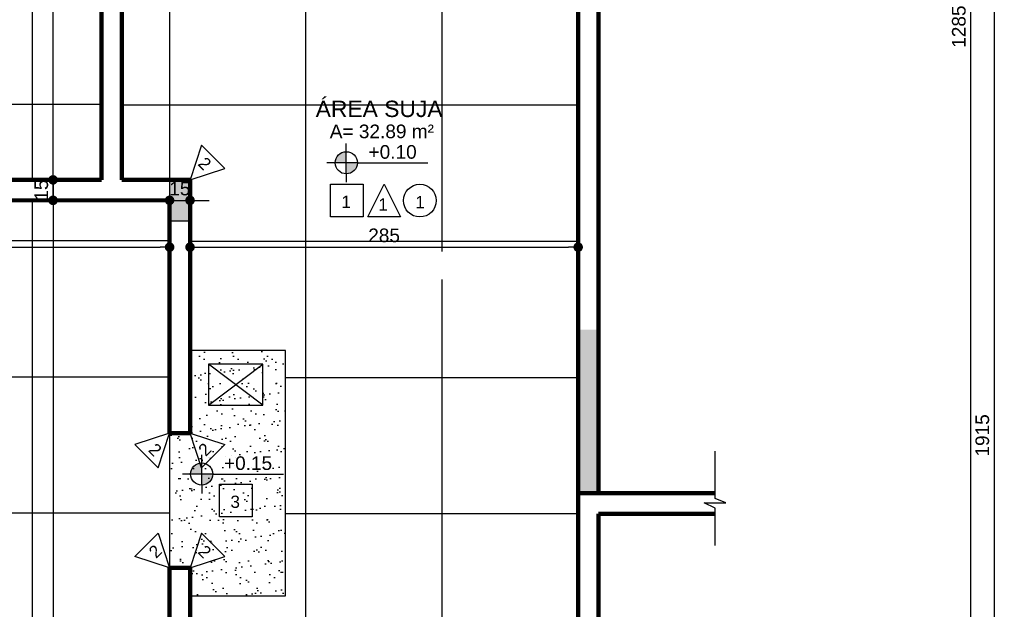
# Model space of a CAD drawing. Header units: metres. Extents: x -44 to 208, y -13 to 238.
# Tile 74 of 154: x 67.09 to 74.32, y 108.74 to 113.07. Entities that reach past the tile are written whole.
import ezdxf
from ezdxf.enums import TextEntityAlignment as Align

# ---------------------------------------------------------------- set-up
doc = ezdxf.new("R2010")
doc.units = ezdxf.units.M
doc.header["$MEASUREMENT"] = 0
doc.layers.add('ALV-ALT', color=7, linetype='Continuous', lineweight=90)
for name, color, linetype in [('CC', 1, 'Continuous'), ('CTA-GER', 35, 'Continuous'), ('EST-LAJ', 6, 'Continuous'), ('HTC-EST', 253, 'Continuous'), ('HTC-PIS', 8, 'Continuous'), ('PE', 2, 'Continuous'), ('PIS-DSN', 40, 'Continuous'), ('SMB-GER', 9, 'Continuous'), ('TXT-AMB', 25, 'Continuous'), ('TXT-ESP', 40, 'Continuous')]:
    doc.layers.add(name, color=color, linetype=linetype)
doc.styles.add('ARIAL', font='arial.ttf')
doc.styles.add('Griffe', font='arial.ttf')
doc.styles.add('Texto Ambiente 1-50', font='arial.ttf', dxfattribs={"height": 0.12})
doc.styles.add('Texto Cota', font='arial.ttf')
doc.styles.add('Texto Especificacao 1-50', font='arial.ttf', dxfattribs={"height": 0.1})
doc.dimstyles.new('ARQ-1-50', dxfattribs={"dimscale": 0, "dimtxt": 0.1, "dimasz": 0.07, "dimexe": 0.075, "dimexo": 0.1, "dimgap": 0.035, "dimtad": 1, "dimdec": 0, "dimlfac": 100, "dimzin": 1, "dimdsep": 46, "dimtxsty": 'Texto Cota', "dimblk": 'DOT', "dimcen": 0.1, "dimclrd": 256, "dimclre": 256, "dimclrt": 15, "dimaunit": 1, "dimadec": 0, "dimazin": 0, "dimtfac": 1.8, "dimtdec": 0, "dimtix": 1, "dimtmove": 2, "dimatfit": 1, "dimldrblk": 'DOT', "dimfxl": 1, "dimtolj": 1, "dimtzin": 4, "dimlwd": -1, "dimarcsym": 0})

# ---------------------------------------------------------------- blocks, each defined once
blk = doc.blocks.new('Nivel')
h = blk.add_hatch(color=256)
h.paths.add_polyline_path([(0, 0), (0, 0.0813, 0.414214), (-0.0813, 0)])
h.paths.add_polyline_path([(0.0813, 0), (0, 0), (0, -0.0813, 0.414214)])
for p, q in [((0, -0.0813), (0, 0.1418)), ((0.0813, 0), (-0.1418, 0)), ((0.0813, 0), (0.5995, 0)), ((0, -0.0813), (0, -0.1418))]:
    blk.add_line(p, q)
blk.add_circle((0, 0), 0.0813)
at = {"style": 'Griffe'}
blk.add_attdef('NIVEL', text='', height=0.1, dxfattribs=at).set_placement((0.3404, 0), align=Align.BOTTOM_CENTER)
blk = doc.blocks.new('_DOT')
at = {"color": 0, "linetype": 'ByBlock'}
blk.add_line((-0.5, 0), (-1, 0), dxfattribs=at)
at = {"color": 0, "linetype": 'ByBlock', "const_width": 0.5}
blk.add_lwpolyline([(-0.25, 0, 1), (0.25, 0, 1)], format="xyb", close=True, dxfattribs=at)
blk = doc.blocks.new('*D3907')
at = {"layer": 'CTA-GER', "transparency": 16777216}
for p, q in [((67.3302, 111.965), (67.3302, 112.035)), ((67.3302, 111.7448), (67.3302, 111.895)), ((67.3302, 111.6748), (67.3302, 111.6048))]:
    blk.add_line(p, q, dxfattribs=at)
at = {"layer": 'CTA-GER', "lineweight": -2, "transparency": 16777216}
for p, q in [((67.2302, 111.895), (67.2552, 111.895)), ((67.4302, 111.7448), (67.4052, 111.7448))]:
    blk.add_line(p, q, dxfattribs=at)
at = {"layer": 'Defpoints', "color": 0, "transparency": 16777216}
for p in [(67.3302, 111.895), (67.3302, 111.895), (67.3302, 111.7448)]:
    blk.add_point(p, dxfattribs=at)
at = {"layer": 'CTA-GER', "transparency": 16777216, "xscale": 0.07, "yscale": 0.07, "zscale": 0.07}
for p, rotation in [((67.3302, 111.895), 270), ((67.3302, 111.7448), 90)]:
    blk.add_blockref('_DOT', p, dxfattribs=dict(at, rotation=rotation))
at = {"layer": 'CTA-GER', "color": 15, "transparency": 16777216, "insert": (67.2441, 111.8199), "char_height": 0.1, "attachment_point": 5, "rotation": 90, "style": 'Texto Cota'}
blk.add_mtext('\\A1;15', dxfattribs=at)
blk = doc.blocks.new('*D3908')
at = {"layer": 'CTA-GER', "lineweight": -2, "transparency": 16777216}
for p, q in [((67.6945, 116.8948), (67.2552, 116.8948)), ((67.2302, 111.895), (67.2552, 111.895))]:
    blk.add_line(p, q, dxfattribs=at)
at = {"layer": 'CTA-GER', "transparency": 16777216}
blk.add_line((67.3302, 111.965), (67.3302, 116.8248), dxfattribs=at)
at = {"layer": 'Defpoints', "color": 0, "transparency": 16777216}
for p in [(67.3302, 116.8948), (67.7945, 116.8948), (67.3302, 111.895)]:
    blk.add_point(p, dxfattribs=at)
at = {"layer": 'CTA-GER', "transparency": 16777216, "xscale": 0.07, "yscale": 0.07, "zscale": 0.07}
for p, rotation in [((67.3302, 116.8948), 90), ((67.3302, 111.895), 270)]:
    blk.add_blockref('_DOT', p, dxfattribs=dict(at, rotation=rotation))
at = {"layer": 'CTA-GER', "color": 15, "transparency": 16777216, "insert": (67.2441, 114.3949), "char_height": 0.1, "attachment_point": 5, "rotation": 90, "style": 'Texto Cota'}
blk.add_mtext('\\A1;500', dxfattribs=at)
blk = doc.blocks.new('*D3912')
at = {"layer": 'CTA-GER', "lineweight": -2, "transparency": 16777216}
for p, q in [((67.2302, 111.895), (67.2552, 111.895)), ((68.2229, 104.2948), (67.2552, 104.2948))]:
    blk.add_line(p, q, dxfattribs=at)
at = {"layer": 'CTA-GER', "transparency": 16777216}
blk.add_line((67.3302, 111.825), (67.3302, 104.3648), dxfattribs=at)
at = {"layer": 'Defpoints', "color": 0, "transparency": 16777216}
for p in [(67.3302, 111.895), (67.3302, 104.2948), (68.3229, 104.2948)]:
    blk.add_point(p, dxfattribs=at)
at = {"layer": 'CTA-GER', "transparency": 16777216, "xscale": 0.07, "yscale": 0.07, "zscale": 0.07}
for p, rotation in [((67.3302, 111.895), 90), ((67.3302, 104.2948), 270)]:
    blk.add_blockref('_DOT', p, dxfattribs=dict(at, rotation=rotation))
at = {"layer": 'CTA-GER', "color": 15, "transparency": 16777216, "insert": (67.2441, 108.0949), "char_height": 0.1, "attachment_point": 5, "rotation": 90, "style": 'Texto Cota'}
blk.add_mtext('\\A1;760', dxfattribs=at)
blk = doc.blocks.new('*D3935')
at = {"layer": 'CTA-GER', "lineweight": -2, "transparency": 16777216}
for p, q in [((61.3361, 111.6448), (61.3361, 111.326)), ((68.1861, 111.6448), (68.1861, 111.326))]:
    blk.add_line(p, q, dxfattribs=at)
at = {"layer": 'CTA-GER', "transparency": 16777216}
blk.add_line((61.4061, 111.401), (68.1161, 111.401), dxfattribs=at)
at = {"layer": 'Defpoints', "color": 0, "transparency": 16777216}
for p in [(61.3361, 111.7448), (68.1861, 111.7448), (68.1861, 111.401)]:
    blk.add_point(p, dxfattribs=at)
at = {"layer": 'CTA-GER', "transparency": 16777216, "xscale": 0.07, "yscale": 0.07, "zscale": 0.07, "rotation": 180}
blk.add_blockref('_DOT', (61.3361, 111.401), dxfattribs=at)
at = {"layer": 'CTA-GER', "transparency": 16777216, "xscale": 0.07, "yscale": 0.07, "zscale": 0.07}
blk.add_blockref('_DOT', (68.1861, 111.401), dxfattribs=at)
at = {"layer": 'CTA-GER', "color": 15, "transparency": 16777216, "insert": (64.7611, 111.4871), "char_height": 0.1, "attachment_point": 5, "style": 'Texto Cota'}
blk.add_mtext('\\A1;685', dxfattribs=at)
blk = doc.blocks.new('*D3936')
at = {"layer": 'CTA-GER', "lineweight": -2, "transparency": 16777216}
for p, q in [((68.1861, 111.8448), (68.1861, 111.8198)), ((68.3361, 111.8448), (68.3361, 111.8198))]:
    blk.add_line(p, q, dxfattribs=at)
at = {"layer": 'CTA-GER', "transparency": 16777216}
for p, q in [((68.1161, 111.7448), (68.0461, 111.7448)), ((68.1861, 111.7448), (68.3361, 111.7448)), ((68.4061, 111.7448), (68.4761, 111.7448))]:
    blk.add_line(p, q, dxfattribs=at)
at = {"layer": 'Defpoints', "color": 0, "transparency": 16777216}
for p in [(68.1861, 111.7448), (68.3361, 111.7448), (68.3361, 111.7448)]:
    blk.add_point(p, dxfattribs=at)
at = {"layer": 'CTA-GER', "transparency": 16777216, "xscale": 0.07, "yscale": 0.07, "zscale": 0.07}
blk.add_blockref('_DOT', (68.1861, 111.7448), dxfattribs=at)
at = {"layer": 'CTA-GER', "transparency": 16777216, "xscale": 0.07, "yscale": 0.07, "zscale": 0.07, "rotation": 180}
blk.add_blockref('_DOT', (68.3361, 111.7448), dxfattribs=at)
at = {"layer": 'CTA-GER', "color": 15, "transparency": 16777216, "insert": (68.2611, 111.8308), "char_height": 0.1, "attachment_point": 5, "style": 'Texto Cota'}
blk.add_mtext('\\A1;15', dxfattribs=at)
blk = doc.blocks.new('*D3937')
at = {"layer": 'CTA-GER', "lineweight": -2, "transparency": 16777216}
for p, q in [((68.3361, 111.501), (68.3361, 111.476)), ((71.1861, 111.501), (71.1861, 111.476))]:
    blk.add_line(p, q, dxfattribs=at)
at = {"layer": 'CTA-GER', "transparency": 16777216}
blk.add_line((68.4061, 111.401), (71.1161, 111.401), dxfattribs=at)
at = {"layer": 'Defpoints', "color": 0, "transparency": 16777216}
for p in [(68.3361, 111.401), (71.1861, 111.401), (71.1861, 111.401)]:
    blk.add_point(p, dxfattribs=at)
at = {"layer": 'CTA-GER', "transparency": 16777216, "xscale": 0.07, "yscale": 0.07, "zscale": 0.07, "rotation": 180}
blk.add_blockref('_DOT', (68.3361, 111.401), dxfattribs=at)
at = {"layer": 'CTA-GER', "transparency": 16777216, "xscale": 0.07, "yscale": 0.07, "zscale": 0.07}
blk.add_blockref('_DOT', (71.1861, 111.401), dxfattribs=at)
at = {"layer": 'CTA-GER', "color": 15, "transparency": 16777216, "insert": (69.7611, 111.4871), "char_height": 0.1, "attachment_point": 5, "style": 'Texto Cota'}
blk.add_mtext('\\A1;285', dxfattribs=at)
blk = doc.blocks.new('*D3944')
at = {"layer": 'CTA-GER', "lineweight": -2, "transparency": 16777216}
for p, q in [((73.9177, 119.4448), (74.1427, 119.4448)), ((73.9177, 106.5948), (74.1427, 106.5948))]:
    blk.add_line(p, q, dxfattribs=at)
at = {"layer": 'CTA-GER', "transparency": 16777216}
blk.add_line((74.0677, 119.3748), (74.0677, 106.6648), dxfattribs=at)
at = {"layer": 'Defpoints', "color": 0, "transparency": 16777216}
for p in [(73.8177, 119.4448), (73.8177, 106.5948), (74.0677, 106.5948)]:
    blk.add_point(p, dxfattribs=at)
at = {"layer": 'CTA-GER', "transparency": 16777216, "xscale": 0.07, "yscale": 0.07, "zscale": 0.07}
for p, rotation in [((74.0677, 119.4448), 90), ((74.0677, 106.5948), 270)]:
    blk.add_blockref('_DOT', p, dxfattribs=dict(at, rotation=rotation))
at = {"layer": 'CTA-GER', "color": 15, "transparency": 16777216, "insert": (73.9817, 113.0198), "char_height": 0.1, "attachment_point": 5, "rotation": 90, "style": 'Texto Cota'}
blk.add_mtext('\\A1;1285', dxfattribs=at)
blk = doc.blocks.new('*D3952')
at = {"layer": 'CTA-GER', "lineweight": -2, "transparency": 16777216}
for p, q in [((71.5913, 119.5948), (74.3153, 119.5948)), ((71.5913, 100.4438), (74.3153, 100.4438))]:
    blk.add_line(p, q, dxfattribs=at)
at = {"layer": 'CTA-GER', "transparency": 16777216}
blk.add_line((74.2403, 119.5248), (74.2403, 100.5138), dxfattribs=at)
at = {"layer": 'Defpoints', "color": 0, "transparency": 16777216}
for p in [(71.4913, 119.5948), (71.4913, 100.4438), (74.2403, 100.4438)]:
    blk.add_point(p, dxfattribs=at)
at = {"layer": 'CTA-GER', "transparency": 16777216, "xscale": 0.07, "yscale": 0.07, "zscale": 0.07}
for p, rotation in [((74.2403, 119.5948), 90), ((74.2403, 100.4438), 270)]:
    blk.add_blockref('_DOT', p, dxfattribs=dict(at, rotation=rotation))
at = {"layer": 'CTA-GER', "color": 15, "transparency": 16777216, "insert": (74.1542, 110.0193), "char_height": 0.1, "attachment_point": 5, "rotation": 90, "style": 'Texto Cota'}
blk.add_mtext('\\A1;1915', dxfattribs=at)
blk = doc.blocks.new('A$C6031014A')
at = {"layer": 'HTC-PIS'}
h = blk.add_hatch(color=256, dxfattribs=at)
h.dxf.hatch_style = 1
h.paths.add_polyline_path([(7, -5.15), (6.85, -5.15), (6.85, -5.45), (7, -5.45)])
at = {"layer": 'EST-LAJ'}
blk.add_lwpolyline([(7, -5.15), (6.85, -5.15), (6.85, -5.45), (7, -5.45), (7, -5.15)], close=True, dxfattribs=at)

msp = doc.modelspace()

# ---------------------------------------------------------------- hatches: boundary and pattern name
at = {"layer": 'HTC-EST'}
msp.add_hatch(color=256, dxfattribs=at).paths.add_polyline_path([(71.3361, 110.7948), (71.1861, 110.7948), (71.1861, 109.5948), (71.3361, 109.5948)])
at = {"layer": 'HTC-PIS'}
h = msp.add_hatch(dxfattribs=at)
h.set_pattern_fill('_USER', color=256, angle=90, double=1, pattern_type=0)
h.set_pattern_definition([(90, (71.1798, 119.4496), (-1, 6e-17), []), (180, (71.1798, 119.4496), (-1e-16, -1), [])])
h.paths.add_polyline_path([(68.7798, 117.0496), (69.2798, 117.0496), (69.2795, 117.0996), (69.2798, 117.0996), (69.2798, 118.3996), (69.2798, 119.4496), (67.8298, 119.4496), (66.4298, 119.4496), (61.6298, 119.4496), (61.3298, 119.4496), (61.3298, 111.8996), (61.3798, 111.8996), (61.3798, 111.7496), (61.3298, 111.7496), (61.3298, 106.6996), (61.3298, 100.5996), (61.5798, 100.5996), (61.5798, 100.5948), (63.1298, 100.5948), (63.1298, 100.5996), (63.2798, 100.5996), (63.2798, 100.5949), (64.8298, 100.5949), (64.8298, 100.6), (64.9798, 100.5999), (64.9798, 100.595), (66.5298, 100.595), (66.5298, 100.5998), (66.7298, 100.5998), (68.2298, 100.5998), (68.2298, 100.5996), (68.2798, 100.5998), (69.1798, 100.5998), (69.1798, 100.5996), (69.6798, 100.5996), (69.6798, 104.1496), (68.1798, 104.1496), (68.1798, 104.2996), (68.1798, 104.9996), (68.1798, 105.2346), (68.1798, 106.3646), (68.1798, 107.1846), (68.1798, 108.3146), (68.1798, 109.0511), (68.1798, 110.0411), (68.1798, 111.7496), (62.6798, 111.7498), (62.6798, 111.8998), (67.6798, 111.8998), (67.6798, 116.8996), (62.6798, 116.8996), (62.6798, 117.0496), (67.8798, 117.0496)])
edge = h.paths.add_edge_path(flags=16)
edge.add_arc((65.4638, 117.8758), 0.12, 0, 360)
edge = h.paths.add_edge_path(flags=16)
edge.add_arc((64.9254, 118.1424), 0.0813, 0, 360)
h.paths.add_polyline_path([(65.3219, 117.7566), (65.0819, 117.7566), (65.2019, 117.9966)], flags=16)
h.paths.add_polyline_path([(66.7298, 114.4996), (66.7298, 114.3496), (66.4798, 114.3496), (66.4798, 114.4996)], flags=16)
h.paths.add_polyline_path([(64.5009, 114.1644), (64.5009, 113.9244), (64.2609, 113.9244), (64.2609, 114.1644)], flags=16)
edge = h.paths.add_edge_path(flags=16)
edge.add_arc((64.9182, 114.0437), 0.12, 0, 360)
h.paths.add_polyline_path([(64.6563, 114.1644), (64.7763, 113.9244), (64.5363, 113.9244)], flags=16)
edge = h.paths.add_edge_path(flags=16)
edge.add_arc((64.4471, 107.9892), 0.0813, 0, 360)
edge = h.paths.add_edge_path(flags=16)
edge.add_arc((64.9549, 107.7057), 0.12, 0, 360)
h.paths.add_polyline_path([(64.693, 107.8264), (64.813, 107.5864), (64.573, 107.5864)], flags=16)
h.paths.add_polyline_path([(66.5298, 106.2496), (66.5298, 105.0996), (62.5298, 105.0996), (62.5298, 106.2496)], flags=16)
h = msp.add_hatch(dxfattribs=at)
h.set_pattern_fill('_USER', color=256, double=1, pattern_type=0)
h.set_pattern_definition([(0, (71.1861, 119.4448), (0, 1), []), (90, (71.1861, 119.4448), (-1, 6e-17), [])])
h.paths.add_polyline_path([(71.1861, 116.8948), (69.4361, 116.8948), (69.4361, 113.4448), (67.8361, 113.4448), (67.8361, 111.8948), (68.3361, 111.8948), (68.3361, 110.6414), (69.0361, 110.6414), (69.0361, 108.8412), (68.3361, 108.8412), (68.3361, 108.6448), (69.4261, 108.6448), (69.4261, 106.8448), (68.3361, 106.8448), (68.3361, 106.6948), (69.4261, 106.6948), (69.4261, 104.8948), (68.3361, 104.8948), (68.3361, 104.2948), (70.3361, 104.2948), (70.3361, 104.1448), (69.8361, 104.1448), (69.8361, 100.5948), (71.1861, 100.596), (71.1861, 104.1448), (71.1361, 104.1448), (71.1361, 104.2948), (71.1861, 104.2948)])
edge = h.paths.add_edge_path(flags=16)
edge.add_arc((69.5833, 111.5435), 0.0813, 0, 360)
edge = h.paths.add_edge_path(flags=16)
edge.add_arc((70.1238, 111.266), 0.12, 0, 360)
h.paths.add_polyline_path([(69.8619, 111.3867), (69.9819, 111.1467), (69.7419, 111.1467)], flags=16)
h.paths.add_polyline_path([(69.7064, 111.3867), (69.7064, 111.1467), (69.4664, 111.1467), (69.4664, 111.3867)], flags=16)
h.paths.add_polyline_path([(70.5963, 102.0104), (70.7163, 101.7704), (70.4763, 101.7704)], flags=16)
h.paths.add_polyline_path([(70.4408, 102.0104), (70.4408, 101.7704), (70.2008, 101.7704), (70.2008, 102.0104)], flags=16)
edge = h.paths.add_edge_path(flags=16)
edge.add_arc((70.8582, 101.8897), 0.12, 0, 360)
h.paths.add_polyline_path([(69.7214, 112.9802), (70.126, 112.9802), (70.126, 113.1333), (69.7214, 113.1333)], flags=16)
h.paths.add_polyline_path([(70.0673, 112.6215), (70.1824, 112.6215), (70.1824, 112.7571), (70.0673, 112.7571)], flags=16)
h.paths.add_polyline_path([(69.7958, 112.592), (69.9109, 112.592), (69.9109, 112.7275), (69.7958, 112.7275)], flags=16)
h.paths.add_polyline_path([(69.5248, 112.6243), (69.64, 112.6243), (69.64, 112.7598), (69.5248, 112.7598)], flags=16)
h.paths.add_polyline_path([(69.3286, 113.1142), (69.9237, 113.1142), (70.057, 113.3615), (69.3286, 113.3615)], flags=16)
h.paths.add_polyline_path([(70.8017, 101.8109), (70.9169, 101.8109), (70.9169, 101.9465), (70.8017, 101.9465)], flags=0)
h.paths.add_polyline_path([(70.5303, 101.7814), (70.6454, 101.7814), (70.6454, 101.917), (70.5303, 101.917)], flags=0)
h.paths.add_polyline_path([(70.2593, 101.8137), (70.3744, 101.8137), (70.3744, 101.9492), (70.2593, 101.9492)], flags=0)
h.paths.add_polyline_path([(70.2034, 102.2355), (70.2034, 102.4828)], flags=16)
h = msp.add_hatch(dxfattribs=at)
h.set_pattern_fill('AR-SAND', color=256, scale=0.08, style=0)
h.set_pattern_definition([(37.5, (54.38613, 119.59479), (-0.0050395, 0.1541459), [0, -0.1216, 0, -0.136, 0, -0.13]), (7.5, (54.38613, 119.59479), (0.1415821, 0.2257717), [0, -0.0656, 0, -0.1096, 0, -0.042]), (327.5, (54.28773, 119.59479), (0.2491313, 0.0004527), [0, -0.04, 0, -0.144, 0, -0.188]), (317.5, (54.28773, 119.59479), (0.2404901, 0.070214), [0, -0.02, 0, -0.0944, 0, -0.108])])
h.paths.add_polyline_path([(69.0361, 110.6414), (68.3361, 110.6414), (68.3361, 110.0363), (68.1861, 110.0363), (68.1861, 109.5558, -0.328889), (68.8468, 108.8412), (69.0361, 108.8412)])
h.paths.add_polyline_path([(68.4717, 110.2414), (68.4717, 110.5414), (68.8717, 110.5414), (68.8717, 110.2414)], flags=16)
h.paths.add_polyline_path([(68.8717, 110.5414), (68.4717, 110.5414), (68.4717, 110.2414), (68.8717, 110.2414)], flags=16)
h.paths.add_polyline_path([(68.1861, 109.5558), (68.1861, 109.0463), (68.3361, 109.0463), (68.3361, 108.8412), (68.8468, 108.8412, 0.328889)], flags=17)

# ---------------------------------------------------------------- linework, layer by layer
at = {"layer": 'ALV-ALT'}
for p, q in [((71.3361, 109.5948), (71.3361, 119.4448)), ((71.1861, 106.6948), (71.1861, 117.0448)), ((67.6861, 111.895), (67.6861, 113.5948)), ((67.8361, 113.5948), (67.8361, 111.8948)), ((62.7861, 111.895), (67.6861, 111.895)), ((67.8361, 111.8948), (68.3361, 111.8948)), ((68.3361, 111.8948), (68.3361, 110.0363)), ((68.1861, 111.7448), (62.7861, 111.745)), ((68.1861, 110.0363), (68.1861, 111.7448)), ((68.3361, 110.0363), (68.1861, 110.0363)), ((71.1861, 109.5948), (72.1928, 109.5948)), ((71.3361, 109.4448), (72.1928, 109.4448)), ((71.3361, 106.5948), (71.3361, 109.4448))]:
    msp.add_line(p, q, dxfattribs=at)
msp.add_lwpolyline([(68.1861, 109.0463), (68.3361, 109.0463), (68.3361, 108.3098), (68.1861, 108.3098)], close=True, dxfattribs=at)
at = {"layer": 'CC'}
for p, q in [((68.8717, 110.2414), (68.4717, 110.5414)), ((68.4717, 110.2414), (68.8717, 110.5414))]:
    msp.add_line(p, q, dxfattribs=at)
at = {"layer": 'PE'}
msp.add_lwpolyline([(68.8717, 110.2414), (68.8717, 110.5414), (68.4717, 110.5414), (68.4717, 110.2414)], close=True, dxfattribs=at)
at = {"layer": 'PIS-DSN'}
for points in [[(68.1861, 109.0463), (68.3361, 109.0463), (68.3361, 108.8412), (69.0361, 108.8412), (69.0361, 110.6414), (68.3361, 110.6414), (68.3361, 110.0363), (68.1861, 110.0363), (68.1861, 109.0463)], [(72.1915, 109.2115), (72.1915, 109.4861), (72.1123, 109.5234), (72.2707, 109.5234), (72.1915, 109.5558), (72.1915, 109.9035)]]:
    msp.add_lwpolyline(points, dxfattribs=at)
at = {"layer": 'TXT-ESP'}
for points in [[(68.5907, 111.9796), (68.421, 112.1493), (68.3361, 111.8948), (68.3361, 111.8948)], [(69.6064, 111.6234), (69.3664, 111.6234), (69.3664, 111.8634), (69.6064, 111.8634)], [(69.8819, 111.6234), (69.6419, 111.6234), (69.7619, 111.8634), (69.7619, 111.8634)], [(67.9316, 109.9514), (68.1013, 109.7817), (68.1861, 110.0363), (68.1861, 110.0363)], [(68.5907, 109.9514), (68.421, 109.7817), (68.3361, 110.0363), (68.3361, 110.0363)], [(68.7917, 109.4213), (68.5517, 109.4213), (68.5517, 109.6613), (68.7917, 109.6613)], [(67.9316, 109.1311), (68.1013, 109.3008), (68.1861, 109.0463), (68.1861, 109.0463)], [(68.5907, 109.1311), (68.421, 109.3008), (68.3361, 109.0463), (68.3361, 109.0463)]]:
    msp.add_lwpolyline(points, close=True, dxfattribs=at)
msp.add_circle((70.0238, 111.7427), 0.12, dxfattribs=at)

# ---------------------------------------------------------------- block references
at = {"layer": 'EST-LAJ'}
msp.add_blockref('A$C6031014A', (61.3361, 117.0448), dxfattribs=at)
at = {"layer": 'SMB-GER'}
for p, values in [((69.4833, 112.0202), {'NIVEL': '+0.10'}), ((68.4217, 109.7358), {'NIVEL': '+0.15'})]:
    msp.add_blockref('Nivel', p, dxfattribs=at).add_auto_attribs(values)

# ---------------------------------------------------------------- texts
at = {"layer": 'TXT-AMB', "insert": (69.2589, 112.4762), "char_height": 0.12, "width": 2.887209, "attachment_point": 1, "style": 'Texto Ambiente 1-50'}
msp.add_mtext('ÁREA SUJA', dxfattribs=at)
at = {"layer": 'TXT-ESP'}
for s, height, style, p in [('A= 32.89 m²', 0.1, 'Texto Especificacao 1-50', (69.3623, 112.201)), ('1', 0.09, 'ARIAL', (69.4475, 111.6893)), ('1', 0.09, 'ARIAL', (69.9899, 111.6865)), ('1', 0.09, 'ARIAL', (69.7185, 111.6695)), ('3', 0.09, 'ARIAL', (68.6328, 109.4872))]:
    msp.add_text(s, height=height, dxfattribs=dict(at, style=style)).set_placement(p)
at = {"layer": 'TXT-ESP', "style": 'ARIAL'}
for rotation, p in [(315, (68.3875, 112.0075)), (315, (68.0235, 109.907)), (45, (68.4514, 109.8596)), (45, (68.0874, 109.1117)), (315, (68.3875, 109.159))]:
    msp.add_text('2', height=0.09, rotation=rotation, dxfattribs=at).set_placement(p)

# ---------------------------------------------------------------- dimensions: what is measured, and where the dimension line sits
at = {"layer": 'CTA-GER'}
for base, p1, p2, picture, middle in [((74.2403, 100.4438), (71.4913, 119.5948), (71.4913, 100.4438), '*D3952', (74.1542, 110.0193)), ((74.0677, 106.5948), (73.8177, 119.4448), (73.8177, 106.5948), '*D3944', (73.9817, 113.0198)), ((67.3302, 116.8948), (67.3302, 111.895), (67.7945, 116.8948), '*D3908', (67.2441, 114.3949)), ((67.3302, 111.895), (67.3302, 111.7448), (67.3302, 111.895), '*D3907', (67.2441, 111.8199)), ((67.3302, 104.2948), (67.3302, 111.895), (68.3229, 104.2948), '*D3912', (67.2441, 108.0949))]:
    dim = msp.add_linear_dim(base=base, p1=p1, p2=p2, angle=90, dimstyle='ARQ-1-50', override={"dimscale": 1}, dxfattribs=at)
    dim.commit()
    dim.dimension.update_dxf_attribs({"geometry": picture, "text_midpoint": middle})
for base, p1, p2, picture, middle in [((68.3361, 111.7448), (68.1861, 111.7448), (68.3361, 111.7448), '*D3936', (68.2611, 111.8308)), ((68.1861, 111.401), (61.3361, 111.7448), (68.1861, 111.7448), '*D3935', (64.7611, 111.4871)), ((71.1861, 111.401), (68.3361, 111.401), (71.1861, 111.401), '*D3937', (69.7611, 111.4871))]:
    dim = msp.add_linear_dim(base=base, p1=p1, p2=p2, dimstyle='ARQ-1-50', override={"dimscale": 1}, dxfattribs=at)
    dim.commit()
    dim.dimension.update_dxf_attribs({"geometry": picture, "text_midpoint": middle})

doc.saveas('drawing.dxf')
